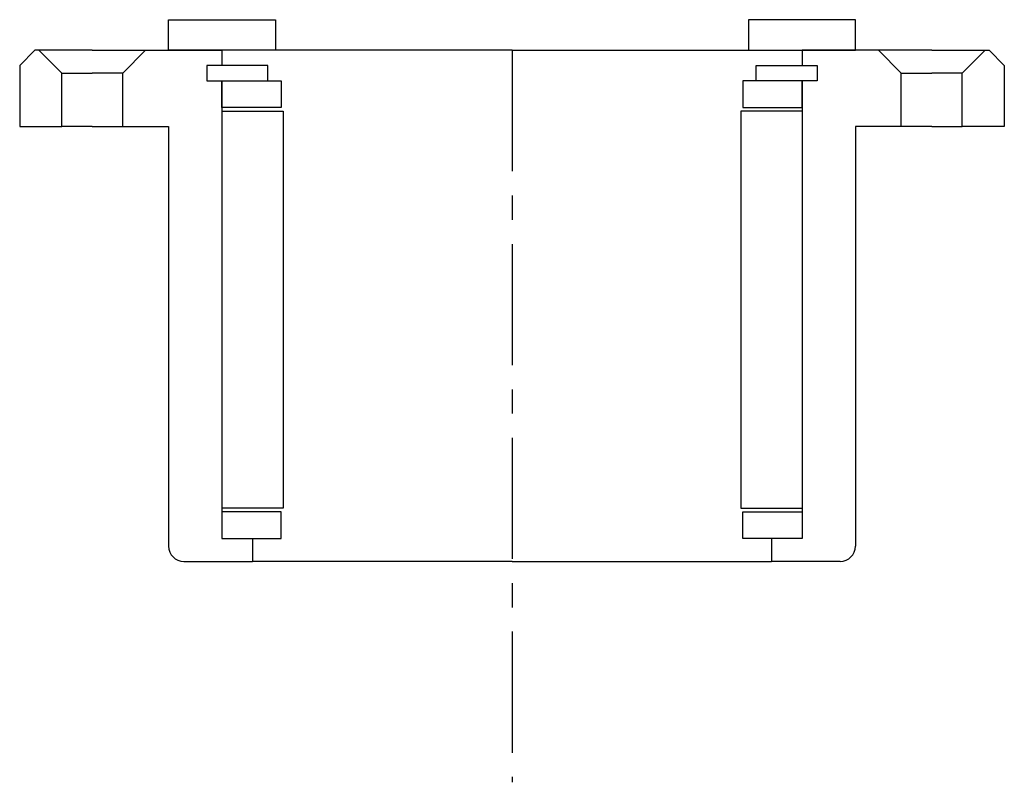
# Model space of a CAD drawing. Header units: millimetres. Extents: x -64 to 64, y -96 to 4.
import ezdxf

# ---------------------------------------------------------------- set-up
doc = ezdxf.new("R2010")
doc.units = ezdxf.units.MM
doc.header["$LTSCALE"] = 0.5
doc.header["$MEASUREMENT"] = 0
doc.linetypes.add('CENTER', pattern=[50.8, 31.75, -6.35, 6.35, -6.35])
doc.layers.get('0').update_dxf_attribs({"linetype": 'CONTINUOUS'})
doc.layers.add('Center', color=1, linetype='CENTER')

msp = doc.modelspace()

# ---------------------------------------------------------------- linework, layer by layer
for p, q in [((-45, 4), (-31, 4)), ((-45, 0), (-45, 4)), ((-31, 4), (-31, 0)), ((45, 4), (31, 4)), ((31, 4), (31, 0)), ((45, 0), (45, 4)), ((-62.5, 0), (-64.5, -2)), ((-62, 0), (-62.5, 0)), ((-62, 0), (-59, -3)), ((-55, 0), (-62, 0)), ((-55, 0), (-48, 0)), ((-48, 0), (-51, -3)), ((-48, 0), (-38, 0)), ((-31, 0), (-45, 0)), ((0, 0), (-38, 0)), ((-38, 0), (-38, -2)), ((0, 0), (38, 0)), ((31, 0), (45, 0)), ((48, 0), (38, 0)), ((38, 0), (38, -2)), ((48, 0), (51, -3)), ((55, 0), (48, 0)), ((55, 0), (62, 0)), ((62, 0), (59, -3)), ((62, 0), (62.5, 0)), ((62.5, 0), (64.5, -2)), ((-64.5, -2), (-64.5, -10)), ((-32, -2), (-40, -2)), ((-40, -2), (-40, -4)), ((-40, -2), (-40, -4)), ((-38, -2), (-40, -2)), ((-32, -4), (-32, -2)), ((32, -2), (40, -2)), ((32, -4), (32, -2)), ((38, -2), (40, -2)), ((40, -2), (40, -4)), ((40, -2), (40, -4)), ((64.5, -2), (64.5, -10)), ((-59, -10), (-59, -3)), ((-59, -3), (-55, -3)), ((-51, -3), (-55, -3)), ((-51, -10), (-51, -3)), ((51, -10), (51, -3)), ((51, -3), (55, -3)), ((59, -3), (55, -3)), ((59, -10), (59, -3)), ((-40, -4), (-32, -4)), ((-40, -4), (-38, -4)), ((-38, -4), (-38, -64)), ((-38, -4), (-30.25, -4)), ((-38, -7.5), (-38, -4)), ((-30.25, -4), (-30.25, -7.5)), ((38, -4), (30.25, -4)), ((30.25, -4), (30.25, -7.5)), ((40, -4), (32, -4)), ((38, -4), (38, -64)), ((40, -4), (38, -4)), ((38, -7.5), (38, -4)), ((-30.25, -7.5), (-38, -7.5)), ((30.25, -7.5), (38, -7.5)), ((-38, -8), (-38, -60)), ((-38, -8), (-30, -8)), ((-30, -8), (-30, -60)), ((38, -8), (30, -8)), ((30, -8), (30, -60)), ((38, -8), (38, -60)), ((-64.5, -10), (-59, -10)), ((-55, -10), (-59, -10)), ((-55, -10), (-51, -10)), ((-51, -10), (-45, -10)), ((-45, -10), (-45, -65)), ((45, -10), (45, -65)), ((51, -10), (45, -10)), ((55, -10), (51, -10)), ((55, -10), (59, -10)), ((64.5, -10), (59, -10)), ((-30, -60), (-38, -60)), ((-30.25, -60.5), (-38, -60.5)), ((-38, -60.5), (-38, -64)), ((-30.25, -64), (-30.25, -60.5)), ((30, -60), (38, -60)), ((30.25, -60.5), (38, -60.5)), ((30.25, -64), (30.25, -60.5)), ((38, -60.5), (38, -64)), ((-38, -64), (-30.25, -64)), ((-38, -64), (-34, -64)), ((-34, -64), (-34, -67)), ((38, -64), (30.25, -64)), ((34, -64), (34, -67)), ((38, -64), (34, -64)), ((-43, -67), (-34, -67)), ((0, -67), (-34, -67)), ((0, -67), (34, -67)), ((43, -67), (34, -67))]:
    msp.add_line(p, q)
for centre, start, end in [((-43, -65), 180, 270), ((43, -65), 270, 0)]:
    msp.add_arc(centre, 2, start, end)
at = {"layer": 'Center'}
msp.add_line((0, 0), (0, -95.95), dxfattribs=at)

doc.saveas('drawing.dxf')
